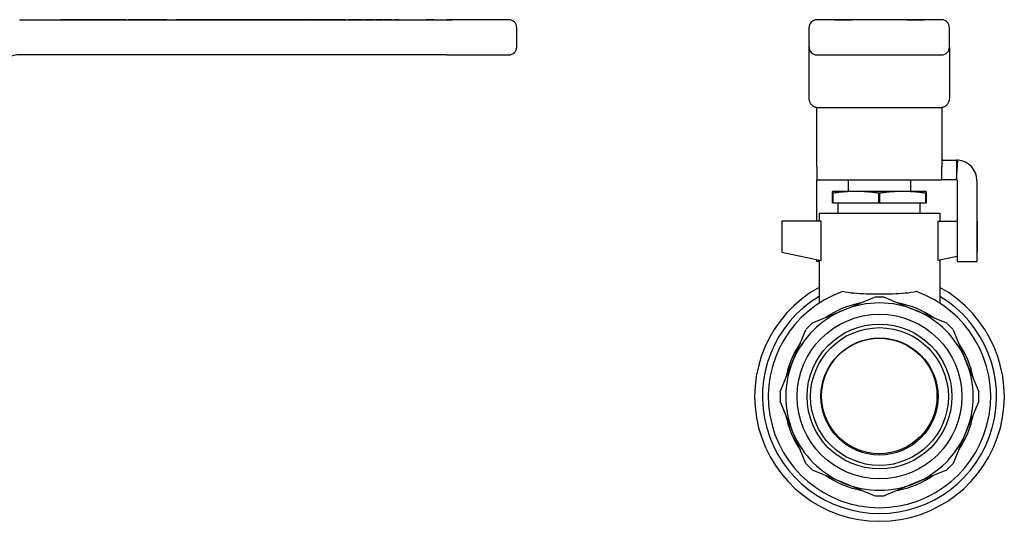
# Model space of a CAD drawing. Header units: millimetres. Extents: x 46 to 3733, y 68 to 351.
# Tile 3 of 12: x 315 to 441, y 205 to 269. Entities that reach past the tile are written whole.
import ezdxf

# ---------------------------------------------------------------- set-up
doc = ezdxf.new("R2010")
doc.units = ezdxf.units.MM
doc.layers.add('DETAIL', color=2, linetype='Continuous')

msp = doc.modelspace()

# ---------------------------------------------------------------- linework, layer by layer
at = {"layer": 'DETAIL'}
for p, q in [((315.12, 268.82), (369.82, 268.82)), ((320.49, 268.83), (320.41, 268.83)), ((320.41, 268.83), (320.41, 268.82)), ((320.68, 268.83), (320.49, 268.83)), ((320.49, 268.83), (320.49, 268.82)), ((321.03, 268.83), (320.68, 268.83)), ((320.68, 268.83), (320.68, 268.82)), ((321.23, 268.83), (321.03, 268.83)), ((321.03, 268.83), (321.03, 268.82)), ((321.59, 268.83), (321.23, 268.83)), ((321.23, 268.83), (321.23, 268.82)), ((321.78, 268.83), (321.59, 268.83)), ((321.59, 268.83), (321.59, 268.82)), ((321.88, 268.83), (321.78, 268.83)), ((321.78, 268.83), (321.78, 268.82)), ((322.09, 268.83), (321.88, 268.83)), ((321.88, 268.83), (321.88, 268.82)), ((322.24, 268.83), (322.09, 268.83)), ((322.09, 268.83), (322.09, 268.82)), ((322.8, 268.83), (322.24, 268.83)), ((322.24, 268.83), (322.24, 268.82)), ((322.95, 268.83), (322.8, 268.83)), ((322.8, 268.83), (322.8, 268.82)), ((323.16, 268.83), (322.95, 268.83)), ((322.95, 268.83), (322.95, 268.82)), ((323.16, 268.83), (323.16, 268.83)), ((323.16, 268.83), (323.16, 268.82)), ((323.16, 268.83), (323.16, 268.82)), ((323.4, 268.83), (323.16, 268.83)), ((323.16, 268.83), (323.16, 268.82)), ((323.72, 268.83), (323.4, 268.83)), ((323.4, 268.83), (323.4, 268.82)), ((323.77, 268.83), (323.72, 268.83)), ((323.82, 268.83), (323.77, 268.83)), ((323.77, 268.83), (323.77, 268.82)), ((324.14, 268.83), (323.82, 268.83)), ((324.37, 268.83), (324.14, 268.83)), ((324.14, 268.83), (324.14, 268.82)), ((324.76, 268.83), (324.37, 268.83)), ((324.37, 268.83), (324.37, 268.82)), ((324.89, 268.83), (324.76, 268.83)), ((324.76, 268.83), (324.76, 268.82)), ((324.97, 268.83), (324.89, 268.83)), ((324.89, 268.83), (324.89, 268.82)), ((325.41, 268.83), (324.97, 268.83)), ((324.97, 268.83), (324.97, 268.82)), ((325.6, 268.83), (325.41, 268.83)), ((325.41, 268.83), (325.41, 268.82)), ((326.05, 268.83), (325.6, 268.83)), ((325.6, 268.83), (325.6, 268.82)), ((326.22, 268.83), (326.05, 268.83)), ((326.05, 268.83), (326.05, 268.82)), ((327.22, 268.83), (326.22, 268.83)), ((326.22, 268.83), (326.22, 268.82)), ((327.3, 268.83), (327.22, 268.83)), ((327.22, 268.83), (327.22, 268.82)), ((327.45, 268.83), (327.3, 268.83)), ((327.3, 268.83), (327.3, 268.82)), ((327.64, 268.83), (327.45, 268.83)), ((327.45, 268.83), (327.45, 268.82)), ((328, 268.83), (327.64, 268.83)), ((327.64, 268.83), (327.64, 268.82)), ((328.19, 268.83), (328, 268.83)), ((328, 268.83), (328, 268.82)), ((328.55, 268.83), (328.19, 268.83)), ((328.19, 268.83), (328.19, 268.82)), ((328.74, 268.83), (328.55, 268.83)), ((328.55, 268.83), (328.55, 268.82)), ((328.74, 268.83), (329.03, 268.83)), ((328.74, 268.83), (328.74, 268.82)), ((329.22, 268.83), (329.03, 268.83)), ((329.03, 268.83), (329.03, 268.82)), ((329.55, 268.83), (329.22, 268.83)), ((329.22, 268.83), (329.22, 268.82)), ((330.03, 268.83), (329.55, 268.83)), ((329.55, 268.83), (329.55, 268.82)), ((330.13, 268.83), (330.03, 268.83)), ((330.03, 268.83), (330.03, 268.82)), ((330.51, 268.83), (330.13, 268.83)), ((330.13, 268.83), (330.13, 268.82)), ((330.6, 268.83), (330.51, 268.83)), ((330.51, 268.83), (330.51, 268.82)), ((330.84, 268.83), (330.6, 268.83)), ((330.6, 268.83), (330.6, 268.82)), ((331.16, 268.83), (330.84, 268.83)), ((330.84, 268.83), (330.84, 268.82)), ((331.16, 268.83), (331.16, 268.82)), ((331.34, 268.83), (331.16, 268.83)), ((331.87, 268.83), (331.34, 268.83)), ((331.34, 268.83), (331.34, 268.82)), ((332.2, 268.83), (331.87, 268.83)), ((331.87, 268.83), (331.87, 268.82)), ((332.2, 268.83), (332.2, 268.82)), ((332.37, 268.83), (332.2, 268.83)), ((332.57, 268.83), (332.37, 268.83)), ((332.37, 268.83), (332.37, 268.82)), ((332.8, 268.83), (332.57, 268.83)), ((332.57, 268.83), (332.57, 268.82)), ((332.93, 268.83), (332.8, 268.83)), ((332.8, 268.83), (332.8, 268.82)), ((333.24, 268.83), (332.93, 268.83)), ((332.93, 268.83), (332.93, 268.82)), ((333.68, 268.83), (333.24, 268.83)), ((333.24, 268.83), (333.24, 268.82)), ((333.68, 268.83), (333.68, 268.82)), ((333.78, 268.83), (333.73, 268.83)), ((333.73, 268.83), (333.73, 268.82)), ((333.95, 268.83), (333.78, 268.83)), ((333.78, 268.83), (333.78, 268.82)), ((333.95, 268.83), (334.21, 268.83)), ((333.95, 268.82), (333.95, 268.83)), ((334.21, 268.83), (334.24, 268.83)), ((334.25, 268.83), (334.24, 268.83)), ((334.24, 268.82), (334.24, 268.83)), ((334.25, 268.83), (335.18, 268.83)), ((334.25, 268.82), (334.25, 268.83)), ((335.2, 268.83), (335.18, 268.83)), ((335.18, 268.82), (335.18, 268.83)), ((335.76, 268.83), (335.2, 268.83)), ((335.2, 268.83), (335.2, 268.82)), ((335.91, 268.83), (335.76, 268.83)), ((335.76, 268.83), (335.76, 268.82)), ((335.93, 268.83), (335.91, 268.83)), ((335.91, 268.83), (335.91, 268.82)), ((336.07, 268.83), (335.93, 268.83)), ((335.93, 268.83), (335.93, 268.82)), ((336.46, 268.83), (336.07, 268.83)), ((336.07, 268.83), (336.07, 268.82)), ((336.47, 268.83), (336.46, 268.83)), ((336.46, 268.83), (336.46, 268.82)), ((336.66, 268.83), (336.47, 268.83)), ((336.47, 268.83), (336.47, 268.82)), ((336.76, 268.83), (336.66, 268.83)), ((337.03, 268.83), (336.76, 268.83)), ((336.76, 268.83), (336.76, 268.82)), ((337.89, 268.83), (337.03, 268.83)), ((337.03, 268.83), (337.03, 268.82)), ((337.03, 268.83), (337.03, 268.83)), ((337.03, 268.82), (337.03, 268.83)), ((337.95, 268.83), (337.89, 268.83)), ((337.89, 268.83), (337.89, 268.82)), ((338.09, 268.83), (337.95, 268.83)), ((337.95, 268.83), (337.95, 268.82)), ((338.52, 268.83), (338.09, 268.83)), ((338.09, 268.83), (338.09, 268.82)), ((338.97, 268.83), (338.52, 268.83)), ((338.52, 268.83), (338.52, 268.82)), ((339.22, 268.83), (338.97, 268.83)), ((338.97, 268.83), (338.97, 268.82)), ((339.39, 268.83), (339.22, 268.83)), ((339.22, 268.83), (339.22, 268.82)), ((339.59, 268.83), (339.39, 268.83)), ((339.39, 268.83), (339.39, 268.82)), ((339.64, 268.83), (339.59, 268.83)), ((339.59, 268.83), (339.59, 268.82)), ((340.07, 268.83), (339.64, 268.83)), ((339.64, 268.83), (339.64, 268.82)), ((340.42, 268.83), (340.07, 268.83)), ((340.07, 268.83), (340.07, 268.82)), ((340.53, 268.83), (340.42, 268.83)), ((340.42, 268.83), (340.42, 268.82)), ((340.67, 268.83), (340.53, 268.83)), ((340.53, 268.83), (340.53, 268.82)), ((341.28, 268.83), (340.67, 268.83)), ((340.67, 268.83), (340.67, 268.82)), ((341.78, 268.83), (341.28, 268.83)), ((341.28, 268.83), (341.28, 268.82)), ((342.28, 268.83), (341.78, 268.83)), ((341.78, 268.83), (341.78, 268.82)), ((342.34, 268.83), (342.28, 268.83)), ((342.28, 268.83), (342.28, 268.82)), ((342.55, 268.83), (342.34, 268.83)), ((342.34, 268.83), (342.34, 268.82)), ((342.7, 268.83), (342.55, 268.83)), ((342.55, 268.83), (342.55, 268.82)), ((343.26, 268.83), (342.7, 268.83)), ((342.7, 268.83), (342.7, 268.82)), ((343.41, 268.83), (343.26, 268.83)), ((343.26, 268.83), (343.26, 268.82)), ((343.62, 268.83), (343.41, 268.83)), ((343.41, 268.83), (343.41, 268.82)), ((343.78, 268.83), (343.62, 268.83)), ((343.62, 268.83), (343.62, 268.82)), ((343.97, 268.83), (343.78, 268.83)), ((343.78, 268.83), (343.78, 268.82)), ((344.16, 268.83), (343.97, 268.83)), ((343.97, 268.83), (343.97, 268.82)), ((344.26, 268.83), (344.16, 268.83)), ((344.54, 268.83), (344.26, 268.83)), ((344.26, 268.83), (344.26, 268.82)), ((344.71, 268.83), (344.54, 268.83)), ((344.93, 268.83), (344.71, 268.83)), ((344.71, 268.83), (344.71, 268.82)), ((345.06, 268.83), (344.93, 268.83)), ((344.93, 268.83), (344.93, 268.82)), ((345.6, 268.83), (345.06, 268.83)), ((345.06, 268.83), (345.06, 268.82)), ((345.6, 268.83), (345.6, 268.82)), ((345.93, 268.83), (345.6, 268.83)), ((346.05, 268.83), (345.93, 268.83)), ((345.93, 268.83), (345.93, 268.82)), ((346.09, 268.83), (346.05, 268.83)), ((346.05, 268.83), (346.05, 268.82)), ((346.26, 268.83), (346.09, 268.83)), ((346.09, 268.83), (346.09, 268.82)), ((346.45, 268.83), (346.26, 268.83)), ((346.26, 268.83), (346.26, 268.82)), ((347.09, 268.83), (346.45, 268.83)), ((346.45, 268.83), (346.45, 268.82)), ((347.3, 268.83), (347.09, 268.83)), ((347.09, 268.83), (347.09, 268.82)), ((347.41, 268.83), (347.3, 268.83)), ((347.3, 268.83), (347.3, 268.82)), ((347.55, 268.83), (347.41, 268.83)), ((347.41, 268.83), (347.41, 268.82)), ((348.17, 268.83), (347.55, 268.83)), ((347.55, 268.83), (347.55, 268.82)), ((348.8, 268.83), (348.17, 268.83)), ((348.17, 268.83), (348.17, 268.82)), ((349.07, 268.83), (348.8, 268.83)), ((348.8, 268.83), (348.8, 268.82)), ((349.26, 268.83), (349.07, 268.83)), ((349.07, 268.83), (349.07, 268.82)), ((349.9, 268.83), (349.26, 268.83)), ((349.26, 268.83), (349.26, 268.82)), ((350.1, 268.83), (349.9, 268.83)), ((349.9, 268.83), (349.9, 268.82)), ((350.26, 268.83), (350.1, 268.83)), ((350.1, 268.83), (350.1, 268.82)), ((350.87, 268.83), (350.26, 268.83)), ((350.26, 268.83), (350.26, 268.82)), ((351.55, 268.83), (350.87, 268.83)), ((350.87, 268.83), (350.87, 268.82)), ((352.1, 268.83), (351.55, 268.83)), ((351.55, 268.83), (351.55, 268.82)), ((352.1, 268.83), (352.1, 268.82)), ((352.21, 268.83), (352.19, 268.83)), ((352.19, 268.83), (352.19, 268.82)), ((352.41, 268.83), (352.21, 268.83)), ((352.21, 268.83), (352.21, 268.82)), ((352.56, 268.83), (352.41, 268.83)), ((352.41, 268.83), (352.41, 268.82)), ((353.13, 268.83), (352.56, 268.83)), ((352.56, 268.83), (352.56, 268.82)), ((353.28, 268.83), (353.13, 268.83)), ((353.13, 268.83), (353.13, 268.82)), ((353.48, 268.83), (353.28, 268.83)), ((353.28, 268.83), (353.28, 268.82)), ((353.59, 268.83), (353.48, 268.83)), ((353.48, 268.83), (353.48, 268.82)), ((354.15, 268.83), (353.59, 268.83)), ((353.59, 268.83), (353.59, 268.82)), ((354.64, 268.83), (354.15, 268.83)), ((354.15, 268.83), (354.15, 268.82)), ((354.8, 268.83), (354.64, 268.83)), ((354.64, 268.83), (354.64, 268.82)), ((354.8, 268.83), (354.8, 268.82)), ((354.91, 268.83), (354.8, 268.83)), ((355.24, 268.83), (354.91, 268.83)), ((354.91, 268.83), (354.91, 268.82)), ((355.35, 268.83), (355.24, 268.83)), ((355.24, 268.83), (355.24, 268.82)), ((355.76, 268.83), (355.35, 268.83)), ((355.35, 268.83), (355.35, 268.82)), ((356.87, 268.83), (355.76, 268.83)), ((355.76, 268.83), (355.76, 268.82)), ((356.87, 268.83), (356.87, 268.82)), ((357.91, 268.83), (357.24, 268.83)), ((357.24, 268.83), (357.24, 268.82)), ((359.01, 268.83), (357.91, 268.83)), ((357.91, 268.83), (357.91, 268.82)), ((359.01, 268.83), (359.01, 268.82)), ((359.51, 268.83), (359.3, 268.83)), ((359.3, 268.83), (359.3, 268.82)), ((360.23, 268.83), (359.51, 268.83)), ((359.51, 268.83), (359.51, 268.82)), ((360.45, 268.83), (360.23, 268.83)), ((360.23, 268.83), (360.23, 268.82)), ((360.45, 268.83), (360.45, 268.82)), ((361.19, 268.83), (360.72, 268.83)), ((360.72, 268.83), (360.72, 268.82)), ((361.68, 268.83), (361.19, 268.83)), ((361.19, 268.83), (361.19, 268.82)), ((361.68, 268.83), (361.68, 268.82)), ((362.34, 268.83), (361.88, 268.83)), ((361.88, 268.83), (361.88, 268.82)), ((362.84, 268.83), (362.34, 268.83)), ((362.34, 268.83), (362.34, 268.82)), ((362.84, 268.83), (362.84, 268.82)), ((363.51, 268.83), (363.16, 268.83)), ((363.16, 268.83), (363.16, 268.82)), ((363.51, 268.83), (363.51, 268.82)), ((363.7, 268.83), (363.51, 268.83)), ((363.7, 268.83), (363.7, 268.82)), ((367.7, 268.83), (367.24, 268.83)), ((367.24, 268.83), (367.24, 268.82)), ((367.7, 268.83), (367.7, 268.82)), ((368.18, 268.83), (367.7, 268.83)), ((368.22, 268.83), (368.18, 268.83)), ((368.18, 268.83), (368.18, 268.82)), ((368.22, 268.83), (368.22, 268.82)), ((368.96, 268.82), (368.96, 268.83)), ((368.96, 268.83), (368.97, 268.83)), ((368.97, 268.82), (368.97, 268.83)), ((368.97, 268.83), (370.59, 268.83)), ((377.82, 268.82), (369.82, 268.82)), ((370.96, 268.83), (370.59, 268.83)), ((370.59, 268.82), (370.59, 268.83)), ((370.96, 268.82), (370.96, 268.83)), ((433.29, 268.82), (417.29, 268.82)), ((419.33, 268.83), (418.97, 268.83)), ((418.97, 268.83), (418.97, 268.82)), ((419.35, 268.83), (419.33, 268.83)), ((419.33, 268.83), (419.33, 268.82)), ((419.52, 268.83), (419.35, 268.83)), ((419.35, 268.83), (419.35, 268.82)), ((419.52, 268.82), (419.52, 268.83)), ((419.52, 268.83), (421.66, 268.83)), ((421.66, 268.82), (421.66, 268.83)), ((421.66, 268.83), (421.79, 268.83)), ((421.79, 268.82), (421.79, 268.83)), ((428.79, 268.83), (421.79, 268.83)), ((428.79, 268.82), (428.79, 268.83)), ((428.79, 268.83), (428.92, 268.83)), ((428.92, 268.82), (428.92, 268.83)), ((428.92, 268.83), (431.06, 268.83)), ((431.06, 268.82), (431.06, 268.83)), ((378.82, 265.32), (378.82, 267.82)), ((416.29, 265.32), (416.29, 267.82)), ((434.29, 265.32), (434.29, 267.82)), ((416.29, 264.27), (416.29, 265.32)), ((434.29, 265.32), (434.29, 264.27)), ((369.82, 264.32), (315.12, 264.32)), ((369.82, 264.32), (377.82, 264.32)), ((416.29, 258.89), (416.29, 264.27)), ((417.29, 264.32), (433.29, 264.32)), ((434.29, 264.27), (434.29, 258.89)), ((417.29, 249.96), (417.29, 257.58)), ((417.29, 257.58), (433.29, 257.58)), ((433.29, 257.58), (433.29, 249.96)), ((417.29, 249.96), (417.29, 248.32)), ((433.29, 250.82), (435.19, 250.82)), ((433.29, 248.32), (433.29, 249.96)), ((435.19, 250.82), (435.19, 248.9)), ((435.19, 248.32), (435.38, 250.81)), ((435.19, 248.9), (435.19, 248.32)), ((417.29, 248.22), (417.29, 248.32)), ((417.29, 248.32), (433.29, 248.32)), ((417.29, 243.02), (417.29, 248.22)), ((421.29, 248.32), (421.29, 246.82)), ((429.29, 248.32), (429.29, 246.82)), ((435.19, 248.32), (433.29, 248.32)), ((435.29, 248.22), (435.29, 237.82)), ((437.79, 248.22), (437.79, 237.82)), ((419.29, 246.58), (419.29, 246.82)), ((422.29, 246.82), (419.29, 246.82)), ((419.29, 245.32), (419.29, 246.58)), ((419.34, 246.58), (419.29, 246.58)), ((419.34, 246.58), (419.34, 245.32)), ((428.29, 246.82), (422.29, 246.82)), ((425.24, 245.32), (425.24, 246.58)), ((425.34, 246.58), (425.24, 246.58)), ((425.34, 246.58), (425.34, 245.32)), ((431.29, 246.82), (428.29, 246.82)), ((431.24, 245.32), (431.24, 246.58)), ((431.29, 246.58), (431.24, 246.58)), ((431.29, 246.82), (431.29, 246.58)), ((431.29, 246.58), (431.29, 245.32)), ((419.34, 245.32), (419.29, 245.32)), ((425.24, 245.32), (419.34, 245.32)), ((420.04, 244.02), (420.04, 245.32)), ((425.34, 245.32), (425.24, 245.32)), ((431.24, 245.32), (425.34, 245.32)), ((430.54, 244.02), (430.54, 245.32)), ((431.29, 245.32), (431.24, 245.32)), ((417.57, 244.02), (433.07, 244.02)), ((417.57, 244.02), (417.57, 243.02)), ((433.07, 244.02), (433.07, 243.02)), ((417.83, 243.02), (412.82, 243.02)), ((412.82, 243.02), (412.82, 239.02)), ((417.83, 237.97), (417.83, 243.02)), ((432.8, 243.02), (435.29, 243.02)), ((432.8, 243.02), (432.8, 237.97)), ((437.79, 243.02), (437.82, 243.02)), ((437.82, 243.02), (437.82, 239.02)), ((412.82, 239.02), (417.83, 237.97)), ((437.82, 239.02), (437.79, 239.02)), ((417.29, 237.82), (417.29, 238.08)), ((417.57, 237.82), (417.29, 237.82)), ((417.57, 238.02), (417.57, 232.48)), ((435.29, 238.49), (432.8, 237.97)), ((433.07, 238.02), (433.07, 232.48)), ((435.29, 237.82), (437.79, 237.82)), ((420.72, 231.61), (424.7, 233.26)), ((425.93, 233.26), (429.91, 231.61)), ((416.74, 229.96), (420.72, 231.61)), ((429.91, 231.61), (433.89, 229.96)), ((414.23, 225.11), (415.88, 229.09)), ((434.75, 229.09), (436.4, 225.11)), ((412.58, 221.13), (414.23, 225.11)), ((436.4, 225.11), (438.05, 221.13)), ((414.23, 215.93), (412.58, 219.91)), ((438.05, 219.91), (436.4, 215.93)), ((415.88, 211.95), (414.23, 215.93)), ((436.4, 215.93), (434.75, 211.95)), ((420.72, 209.44), (416.74, 211.08)), ((433.89, 211.08), (429.91, 209.44)), ((424.7, 207.79), (420.72, 209.44)), ((429.91, 209.44), (425.93, 207.79))]:
    msp.add_line(p, q, dxfattribs=at)
at = {"layer": 'DETAIL', "flags": 128}
for points in [[(417.29, 257.58), (417.23, 257.58), (417.17, 257.59), (417.11, 257.6), (417.04, 257.62), (416.98, 257.64), (416.92, 257.67), (416.86, 257.71), (416.8, 257.75), (416.74, 257.79), (416.68, 257.84), (416.63, 257.9), (416.58, 257.96), (416.53, 258.03), (416.49, 258.1), (416.45, 258.17), (416.42, 258.25), (416.38, 258.33), (416.36, 258.41), (416.34, 258.49), (416.32, 258.57), (416.3, 258.65), (416.29, 258.73), (416.29, 258.81), (416.29, 258.89)], [(434.29, 258.89), (434.29, 258.81), (434.28, 258.73), (434.27, 258.65), (434.26, 258.57), (434.24, 258.49), (434.22, 258.41), (434.19, 258.33), (434.16, 258.25), (434.12, 258.17), (434.09, 258.1), (434.04, 258.03), (433.99, 257.96), (433.94, 257.9), (433.89, 257.84), (433.83, 257.79), (433.78, 257.75), (433.72, 257.71), (433.66, 257.67), (433.59, 257.64), (433.53, 257.62), (433.47, 257.6), (433.41, 257.59), (433.35, 257.58), (433.29, 257.58)], [(435.19, 248.32), (435.19, 248.32), (435.19, 248.32), (435.19, 248.32), (435.19, 248.32), (435.19, 248.32), (435.19, 248.32), (435.19, 248.32), (435.19, 248.32), (435.19, 248.32), (435.19, 248.32), (435.19, 248.32), (435.19, 248.32), (435.19, 248.32), (435.19, 248.32), (435.19, 248.32), (435.19, 248.32), (435.19, 248.32), (435.19, 248.32), (435.19, 248.32), (435.19, 248.32), (435.19, 248.32), (435.19, 248.32), (435.19, 248.32), (435.19, 248.32)], [(422.29, 246.82), (422.16, 246.82), (422.04, 246.82), (421.92, 246.82), (421.8, 246.81), (421.67, 246.81), (421.55, 246.81), (421.43, 246.8), (421.3, 246.79), (421.18, 246.78), (421.06, 246.78), (420.93, 246.77), (420.81, 246.76), (420.69, 246.75), (420.57, 246.73), (420.44, 246.72), (420.32, 246.71), (420.2, 246.7), (420.07, 246.68), (419.95, 246.67), (419.83, 246.65), (419.7, 246.63), (419.58, 246.62), (419.46, 246.6), (419.34, 246.58)], [(425.24, 246.58), (425.12, 246.6), (424.99, 246.62), (424.87, 246.63), (424.75, 246.65), (424.62, 246.67), (424.5, 246.68), (424.38, 246.7), (424.26, 246.71), (424.13, 246.72), (424.01, 246.73), (423.89, 246.75), (423.76, 246.76), (423.64, 246.77), (423.52, 246.78), (423.4, 246.78), (423.27, 246.79), (423.15, 246.8), (423.03, 246.81), (422.9, 246.81), (422.78, 246.81), (422.66, 246.82), (422.53, 246.82), (422.41, 246.82), (422.29, 246.82)], [(428.29, 246.82), (428.16, 246.82), (428.04, 246.82), (427.92, 246.82), (427.8, 246.81), (427.67, 246.81), (427.55, 246.81), (427.43, 246.8), (427.3, 246.79), (427.18, 246.78), (427.06, 246.78), (426.94, 246.77), (426.81, 246.76), (426.69, 246.75), (426.57, 246.74), (426.44, 246.72), (426.32, 246.71), (426.2, 246.7), (426.07, 246.68), (425.95, 246.67), (425.83, 246.65), (425.71, 246.63), (425.58, 246.62), (425.46, 246.6), (425.34, 246.58)], [(431.24, 246.58), (431.12, 246.6), (430.99, 246.62), (430.87, 246.63), (430.75, 246.65), (430.62, 246.67), (430.5, 246.68), (430.38, 246.7), (430.25, 246.71), (430.13, 246.72), (430.01, 246.74), (429.89, 246.75), (429.76, 246.76), (429.64, 246.77), (429.52, 246.78), (429.39, 246.78), (429.27, 246.79), (429.15, 246.8), (429.03, 246.81), (428.9, 246.81), (428.78, 246.81), (428.66, 246.82), (428.53, 246.82), (428.41, 246.82), (428.29, 246.82)], [(430.04, 233.97), (429.7, 233.9), (429.35, 233.84), (428.98, 233.79), (428.6, 233.75), (428.21, 233.72), (427.82, 233.7), (427.41, 233.68), (427, 233.66), (426.59, 233.66), (426.16, 233.65), (425.74, 233.65), (425.32, 233.65), (424.89, 233.65), (424.47, 233.65), (424.05, 233.66), (423.63, 233.66), (423.22, 233.68), (422.82, 233.7), (422.42, 233.72), (422.03, 233.75), (421.66, 233.79), (421.29, 233.84), (420.93, 233.9), (420.59, 233.97)]]:
    msp.add_lwpolyline(points, dxfattribs=at)
at = {"layer": 'DETAIL'}
for centre, radius in [((425.32, 220.52), 10.55), ((425.32, 220.52), 9.28), ((425.32, 220.52), 8.83), ((425.32, 220.52), 7.5), ((425.29, 220.59), 7.4)]:
    msp.add_circle(centre, radius, dxfattribs=at)
for centre, radius, start, end in [((377.82, 267.82), 1, 0, 90), ((417.29, 267.82), 1, 90, 180), ((433.29, 267.82), 1, 0, 90), ((377.82, 265.32), 1, 270, 0), ((417.29, 265.32), 1, 180, 270), ((433.29, 265.32), 1, 270, 0), ((315.12, 260.82), 3.5, 90, 130), ((435.19, 248.22), 2.6, 0, 85.7559), ((435.19, 248.22), 0.1, 0, 85.7559), ((425.32, 220.52), 16, 118.9715, 61.0285), ((425.32, 220.52), 14.25, 109.3609, 70.6391), ((425.32, 220.52), 15, 121.1089, 58.8911), ((425.32, 220.52), 12.25, 100.9047, 124.0953), ((425.32, 220.52), 12, 67.5, 112.5), ((425.32, 220.52), 12.75, 87.2499, 92.7501), ((425.32, 220.52), 12.25, 55.9047, 79.0953), ((425.32, 220.52), 12, 112.5, 157.5), ((425.32, 220.52), 12, 22.5, 67.5), ((425.32, 220.52), 12.75, 132.2499, 137.7501), ((425.32, 220.52), 12.75, 42.2499, 47.7501), ((425.32, 220.52), 12.25, 145.9047, 169.0953), ((425.32, 220.52), 12.25, 10.9047, 34.0953), ((425.32, 220.52), 12, 157.5, 202.5), ((425.32, 220.52), 12, 337.5, 22.5), ((425.32, 220.52), 12.75, 177.2499, 182.7501), ((425.32, 220.52), 12.75, 357.2499, 2.7501), ((425.32, 220.52), 12.25, 190.9047, 214.0953), ((425.32, 220.52), 12.25, 325.9047, 349.0953), ((425.32, 220.52), 12, 202.5, 247.5), ((425.32, 220.52), 12, 292.5, 337.5), ((425.32, 220.52), 12.75, 222.2499, 227.7501), ((425.32, 220.52), 12.75, 312.2499, 317.7501), ((425.32, 220.52), 12.25, 235.9047, 259.0953), ((425.32, 220.52), 12.25, 280.9047, 304.0953), ((425.32, 220.52), 12, 247.5, 292.5), ((425.32, 220.52), 12.75, 267.2499, 272.7501)]:
    msp.add_arc(centre, radius, start, end, dxfattribs=at)
for centre, major_axis, ratio, start_param, end_param in [((434.96, 251.56), (-1.67, -0.74), 0.02799, 6.270756, 6.34624), ((435.19, 248.22), (0.1, 2.6), 0.999916, 6.246167, 6.320235), ((435.14, 248.85), (-1.85, -0.53), 0.018931, 6.277783, 6.349526)]:
    msp.add_ellipse(centre, major_axis=major_axis, ratio=ratio, start_param=start_param, end_param=end_param, dxfattribs=at)

doc.saveas('drawing.dxf')
